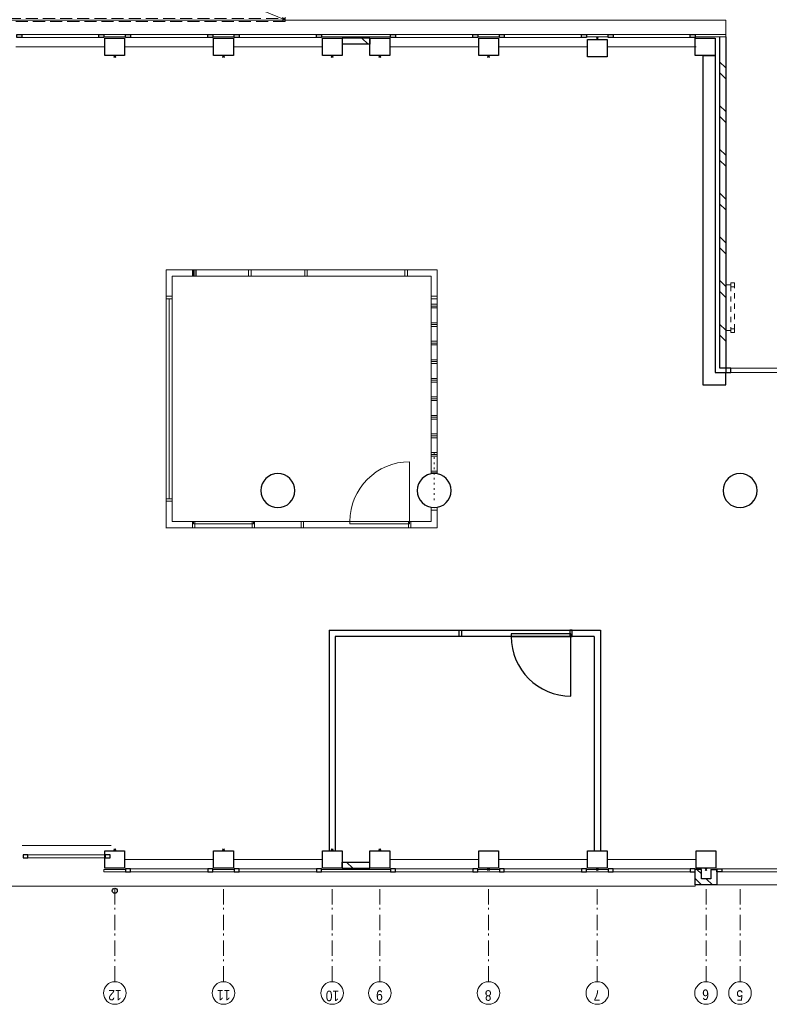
# Model space of a CAD drawing. Header units: millimetres. Extents: x 164654 to 368283, y 131426 to 252133.
# Tile 47 of 144: x 348308 to 360441, y 170721 to 186651. Entities that reach past the tile are written whole.
import ezdxf

# ---------------------------------------------------------------- set-up
doc = ezdxf.new("R2010")
doc.units = ezdxf.units.MM
doc.header["$LTSCALE"] = 400
doc.header["$PDMODE"] = 3
doc.header["$PDSIZE"] = 15
for name, pattern in [('STYLE_01', [0.416641, 0.208282, -0.208359]), ('STYLE_02', [0.694427, 0.486069, -0.208359]), ('STYLE_03', [1.25, 1.041641, -0.208359]), ('STYLE_05', [0.208282, 0.069427, -0.138855]), ('STYLE_06', [1.041641, 0.625, -0.208282, 0.069427, -0.138931])]:
    doc.linetypes.add(name, pattern=pattern)
for name, color, linetype, lineweight in [('Binnenkozijnen', 140, 'Continuous', 15), ('Buitenkozijnen', 140, 'Continuous', 15), ('Lijn-stramien', 5, 'STYLE_06', 9), ('mat-baksteen', 5, 'Continuous', 25), ('mat-beton (ihwg)', 5, 'Continuous', 25), ('mat-kalkzandsteen', 5, 'Continuous', 25), ('None', 7, 'Continuous', 9)]:
    doc.layers.add(name, color=color, linetype=linetype, lineweight=lineweight)
doc.layers.add('plat', color=5, linetype='Continuous')
doc.styles.add('Arial Narrow', font='ARIALN.TTF', dxfattribs={"height": 222.25})

# ---------------------------------------------------------------- blocks, each defined once
blk = doc.blocks.new('*U782')
at = {"layer": 'None', "color": 140, "linetype": 'STYLE_03', "lineweight": 15}
blk.add_line((-2694, -27630), (6326, -5310), dxfattribs=at)
at = {"layer": 'None', "color": 140, "linetype": 'STYLE_02', "lineweight": 15}
for p, q in [((1241, -27590), (-2719, -27590)), ((1241, -27630), (-2719, -27630))]:
    blk.add_line(p, q, dxfattribs=at)
at = {"layer": 'None', "color": 43, "linetype": 'STYLE_02', "lineweight": 9}
blk.add_lwpolyline([(-2719, -7320), (-2669, -7320), (-2669, -27630), (-2719, -27630)], close=True, dxfattribs=at)
blk = doc.blocks.new('Kolom O 550')
at = {"layer": 'mat-beton (ihwg)', "lineweight": 25}
blk.add_circle((0, 0), 275, dxfattribs=at)
blk = doc.blocks.new('*X857')
at = {"layer": 'None', "lineweight": 9}
for p, q in [((-16689, -34367), (-16638, -34316)), ((-16689, -34543), (-16589, -34443))]:
    blk.add_line(p, q, dxfattribs=at)
blk = doc.blocks.new('*X858')
at = {"layer": 'None', "lineweight": 9}
for p, q in [((-16638, -34316), (-16587, -34265)), ((-16511, -34365), (-16439, -34293))]:
    blk.add_line(p, q, dxfattribs=at)
blk = doc.blocks.new('*X859')
at = {"layer": 'None', "lineweight": 9}
for p, q in [((-8324, -34663), (-8321, -34660)), ((-7890, -34760), (-7790, -34660)), ((-7714, -34760), (-7614, -34660)), ((-7183, -34760), (-7083, -34660)), ((-7006, -34760), (-6906, -34660)), ((-6476, -34760), (-6376, -34660)), ((-6299, -34760), (-6199, -34660)), ((-5769, -34760), (-5669, -34660)), ((-5592, -34760), (-5492, -34660)), ((-5062, -34760), (-4962, -34660)), ((-4885, -34760), (-4785, -34660)), ((-4354, -34760), (-4254, -34660)), ((-4178, -34760), (-4078, -34660)), ((-3647, -34760), (-3547, -34660)), ((-3471, -34760), (-3371, -34660))]:
    blk.add_line(p, q, dxfattribs=at)
blk = doc.blocks.new('*X861')
at = {"layer": 'None', "lineweight": 9}
blk.add_line((-16419, -28723), (-16319, -28623), dxfattribs=at)
blk = doc.blocks.new('Gevelpui best 1410 (2D)')
at = {"layer": 'Buitenkozijnen', "lineweight": 15}
for p, q in [((-260, 0), (-260, -1410)), ((-260, 0), (-210, 0)), ((-210, 0), (-210, -1410)), ((-260, -1410), (-210, -1410))]:
    blk.add_line(p, q, dxfattribs=at)
at = {"layer": 'Buitenkozijnen', "color": 92, "lineweight": 25}
for points in [[(-260, 0), (-210, 0), (-210, -80), (-260, -80)], [(-260, -1330), (-210, -1330), (-210, -1410), (-260, -1410)]]:
    blk.add_lwpolyline(points, close=True, dxfattribs=at)
at = {"layer": 'None', "color": 43, "linetype": 'Continuous', "lineweight": 9}
blk.add_line((-410, 15), (-410, -1425), dxfattribs=at)
blk = doc.blocks.new('*U69')
at = {"layer": 'Buitenkozijnen', "lineweight": 15}
for p, q in [((-10, 0), (-10, -1960)), ((-10, 0), (40, 0)), ((40, 0), (40, -1960)), ((-10, -1960), (40, -1960))]:
    blk.add_line(p, q, dxfattribs=at)
blk = doc.blocks.new('Gevelpui best 1960')
at = {"layer": 'Buitenkozijnen', "color": 43, "lineweight": 9}
blk.add_line((250, 0), (250, -1960), dxfattribs=at)
at = {"layer": 'Buitenkozijnen', "color": 92, "lineweight": 25}
for points in [[(-10, 0), (40, 0), (40, -80), (-10, -80)], [(-10, -1880), (40, -1880), (40, -1960), (-10, -1960)]]:
    blk.add_lwpolyline(points, close=True, dxfattribs=at)
at = {"layer": 'Buitenkozijnen'}
blk.add_blockref('*U69', (0, 0), dxfattribs=at)
blk = doc.blocks.new('*U883')
at = {"layer": 'Buitenkozijnen', "lineweight": 15}
for p, q in [((-8399, -34760), (-8329, -34760)), ((-8399, -36590), (-8399, -34760)), ((-8329, -36590), (-8329, -34760)), ((-8399, -36590), (-8329, -36590))]:
    blk.add_line(p, q, dxfattribs=at)
blk = doc.blocks.new('*U884')
at = {"layer": 'Buitenkozijnen', "color": 92, "lineweight": 25}
for points in [[(-8329, -34760), (-8399, -34760), (-8399, -34843), (-8329, -34843)], [(-8329, -36507), (-8399, -36507), (-8399, -36590), (-8329, -36590)]]:
    blk.add_lwpolyline(points, close=True, dxfattribs=at)
at = {"layer": 'Buitenkozijnen'}
blk.add_blockref('*U883', (0, 0), dxfattribs=at)
blk = doc.blocks.new('*X885')
at = {"layer": 'None', "lineweight": 9}
blk.add_line((-3089, -28969), (-2989, -28869), dxfattribs=at)
blk = doc.blocks.new('HWA')
at = {"layer": 'None', "color": 92, "linetype": 'Continuous', "lineweight": 25}
blk.add_circle((0, -74), 40, dxfattribs=at)
blk = doc.blocks.new('Kolom 280x320')
at = {"layer": 'mat-beton (ihwg)', "lineweight": 25}
blk.add_lwpolyline([(-300, 160), (-20, 160), (-20, -160), (-300, -160)], close=True, dxfattribs=at)
at = {"layer": 'None', "color": 92, "linetype": 'Continuous', "lineweight": 5}
blk.add_point((0, 0), dxfattribs=at)
blk = doc.blocks.new('*U1105')
at = {"layer": 'None', "color": 140, "linetype": 'STYLE_01', "lineweight": 15}
for p, q in [((-7720, -34840), (-7720, -34760)), ((-6980, -34840), (-6980, -34760))]:
    blk.add_line(p, q, dxfattribs=at)
for points in [[(-7750, -34840), (-6950, -34840), (-6950, -34900), (-7750, -34900)], [(-7750, -34840), (-7690, -34840), (-7690, -34900), (-7750, -34900)], [(-7010, -34840), (-6950, -34840), (-6950, -34900), (-7010, -34900)]]:
    blk.add_lwpolyline(points, close=True, dxfattribs=at)

msp = doc.modelspace()

# ---------------------------------------------------------------- linework, layer by layer
at = {"layer": 'Binnenkozijnen', "color": 43, "linetype": 'Continuous', "lineweight": 9, "flags": 128}
msp.add_lwpolyline([(330661.97992, 172652.75849), (330661.97992, 172632.75849), (359241.97992, 172632.75849), (359241.97992, 172652.75849)], dxfattribs=at)
at = {"layer": 'Buitenkozijnen', "color": 43, "linetype": 'Continuous', "lineweight": 9, "flags": 128}
msp.add_lwpolyline([(332421.97992, 186622.75849), (332421.97992, 186642.75849), (359736.97992, 186642.75849), (359736.97992, 186412.79912)], dxfattribs=at)
at = {"layer": 'Buitenkozijnen', "lineweight": 15}
for points in [[(349671.97992, 186372.75849), (349671.97992, 186412.79912), (350021.97992, 186412.79912), (350021.97992, 186372.75849)], [(351431.97992, 186372.75849), (351431.97992, 186412.79912), (351781.97992, 186412.79912), (351781.97992, 186372.75849)], [(353191.97992, 186372.75849), (353191.97992, 186412.79912), (354311.97992, 186412.79912), (354311.97992, 186372.75849)], [(355721.97992, 186372.75849), (355721.97992, 186412.79912), (356071.97992, 186412.79912), (356071.97992, 186372.75849)], [(357481.97992, 186372.75849), (357481.97992, 186412.79912), (357831.97992, 186412.79912), (357831.97992, 186372.75849)], [(359241.97992, 186372.75849), (359241.97992, 186412.79912), (359736.97992, 186412.79912), (359736.97992, 186372.75849)], [(349671.97992, 172862.71785), (349671.97992, 172902.75849), (350021.97992, 172902.75849), (350021.97992, 172862.71785)], [(351431.97992, 172862.71785), (351431.97992, 172902.75849), (351781.97992, 172902.75849), (351781.97992, 172862.71785)], [(353191.97992, 172862.71785), (353191.97992, 172902.75849), (354311.97992, 172902.75849), (354311.97992, 172862.71785)], [(355721.97992, 172862.71785), (355721.97992, 172902.75849), (356071.97992, 172902.75849), (356071.97992, 172862.71785)], [(357481.97992, 172862.71785), (357481.97992, 172902.75849), (357831.97992, 172902.75849), (357831.97992, 172862.71785)]]:
    msp.add_lwpolyline(points, close=True, dxfattribs=at)
at = {"layer": 'Lijn-stramien', "color": 8, "linetype": 'STYLE_05', "lineweight": 5}
msp.add_line((355016.97992, 178878.75849), (355016.97992, 179688.75849), dxfattribs=at)
at = {"layer": 'mat-baksteen', "lineweight": 25}
for p, q in [((359636.97992, 186372.75849), (359636.97992, 181017.75849)), ((359736.97992, 186372.75849), (359736.97992, 181017.75849)), ((359636.97992, 181017.75849), (359736.97992, 181017.75849)), ((359341.97992, 172902.75849), (359241.97992, 172902.75849)), ((359241.97992, 172652.75849), (359241.97992, 172902.75849)), ((359341.97992, 172752.75849), (359341.97992, 172902.75849)), ((359491.97992, 172902.75849), (359491.97992, 172752.75849)), ((359491.97992, 172902.75849), (359591.97992, 172902.75849)), ((359591.97992, 172902.75849), (359591.97992, 172652.75849)), ((359491.97992, 172752.75849), (359341.97992, 172752.75849)), ((359591.97992, 172652.75849), (359241.97992, 172652.75849))]:
    msp.add_line(p, q, dxfattribs=at)
at = {"layer": 'mat-beton (ihwg)', "lineweight": 25}
for p, q in [((359366.97992, 186072.75849), (359366.97992, 180742.75849)), ((359366.97992, 186072.75849), (359566.97992, 186072.75849)), ((359566.97992, 186072.75849), (359566.97992, 180942.75849)), ((359566.97992, 180942.75849), (359736.97992, 180942.75849)), ((359736.97992, 180742.75849), (359736.97992, 180942.75849)), ((359366.97992, 180742.75849), (359736.97992, 180742.75849))]:
    msp.add_line(p, q, dxfattribs=at)
msp.add_lwpolyline([(359241.97992, 186072.75849), (359241.97992, 186352.75849), (359566.97992, 186352.75849), (359566.97992, 186072.75849)], close=True, dxfattribs=at)
at = {"layer": 'mat-kalkzandsteen', "lineweight": 25}
for p, q in [((353526.97992, 186352.75849), (353526.97992, 186252.75849)), ((353976.97992, 186352.75849), (353526.97992, 186352.75849)), ((353976.97992, 186252.75849), (353526.97992, 186252.75849)), ((353976.97992, 186352.75849), (353976.97992, 186252.75849)), ((353526.97992, 173022.75849), (353976.97992, 173022.75849)), ((353526.97992, 172922.75849), (353526.97992, 173022.75849)), ((353976.97992, 172922.75849), (353976.97992, 173022.75849)), ((353526.97992, 172922.75849), (353976.97992, 172922.75849))]:
    msp.add_line(p, q, dxfattribs=at)
at = {"layer": 'None', "color": 7, "linetype": 'STYLE_06', "lineweight": 9}
for p, q in [((349846.97992, 171086.58176), (349846.97992, 172586.58176)), ((351606.97992, 171086.58176), (351606.97992, 172586.58176)), ((353366.97992, 171086.58176), (353366.97992, 172586.58176)), ((354136.97992, 171086.58176), (354136.97992, 172586.58176)), ((355896.97992, 171086.58176), (355896.97992, 172586.58176)), ((357656.97992, 171086.58176), (357656.97992, 172586.58176)), ((359416.97992, 171086.58176), (359416.97992, 172586.58176)), ((359966.97992, 171086.58176), (359966.97992, 172586.58176))]:
    msp.add_line(p, q, dxfattribs=at)
at = {"layer": 'None', "color": 43, "linetype": 'Continuous', "lineweight": 9}
for centre in [(349846.97992, 170903.97534), (351606.97992, 170903.97534), (353366.97992, 170903.97534), (354136.97992, 170903.97534), (355896.97992, 170903.97534), (357656.97992, 170903.97534), (359416.97992, 170903.97534), (359966.97992, 170903.97534)]:
    msp.add_circle(centre, 182.60642, dxfattribs=at)
at = {"layer": 'plat', "lineweight": 0}
for p, q in [((350676.97992, 182602.72316), (350676.97992, 182175.72316)), ((355066.97992, 182602.72316), (350676.97992, 182602.72316)), ((355066.97992, 182175.72316), (355066.97992, 182602.72316)), ((350776.97992, 182502.72316), (350776.97992, 182175.72316)), ((354966.97992, 182502.72316), (350776.97992, 182502.72316)), ((354966.97992, 182175.72316), (354966.97992, 182502.72316)), ((350676.97992, 182135.72316), (350776.97992, 182135.72316)), ((350676.97992, 178899.72316), (350676.97992, 182135.72316)), ((350726.97992, 178899.72316), (350726.97992, 182135.72316)), ((350776.97992, 178899.72316), (350776.97992, 182135.72316)), ((354966.97992, 182135.72316), (354966.97992, 179303.17483)), ((354966.97992, 182135.72316), (355066.97992, 182135.72316)), ((355066.97992, 182135.72316), (355066.97992, 179303.17483)), ((355066.97992, 182048.75849), (354966.97992, 182048.75849)), ((355066.97992, 182018.75849), (354966.97992, 182018.75849)), ((355066.97992, 181988.75849), (354966.97992, 181988.75849)), ((355066.97992, 181748.75849), (354966.97992, 181748.75849)), ((355066.97992, 181718.75849), (354966.97992, 181718.75849)), ((355066.97992, 181688.75849), (354966.97992, 181688.75849)), ((355066.97992, 181448.75849), (354966.97992, 181448.75849)), ((355066.97992, 181418.75849), (354966.97992, 181418.75849)), ((355066.97992, 181388.75849), (354966.97992, 181388.75849)), ((355066.97992, 181148.75849), (354966.97992, 181148.75849)), ((355066.97992, 181118.75849), (354966.97992, 181118.75849)), ((355066.97992, 181088.75849), (354966.97992, 181088.75849)), ((355066.97992, 180848.75849), (354966.97992, 180848.75849)), ((355066.97992, 180818.75849), (354966.97992, 180818.75849)), ((355066.97992, 180788.75849), (354966.97992, 180788.75849)), ((355066.97992, 180548.75849), (354966.97992, 180548.75849)), ((355066.97992, 180518.75849), (354966.97992, 180518.75849)), ((355066.97992, 180488.75849), (354966.97992, 180488.75849)), ((355066.97992, 180248.75849), (354966.97992, 180248.75849)), ((355066.97992, 180218.75849), (354966.97992, 180218.75849)), ((355066.97992, 180188.75849), (354966.97992, 180188.75849)), ((355066.97992, 179948.75849), (354966.97992, 179948.75849)), ((355066.97992, 179918.75849), (354966.97992, 179918.75849)), ((355066.97992, 179888.75849), (354966.97992, 179888.75849)), ((355066.97992, 179648.75849), (354966.97992, 179648.75849)), ((355066.97992, 179618.75849), (354966.97992, 179618.75849)), ((355066.97992, 179588.75849), (354966.97992, 179588.75849)), ((354619.97992, 179496.47436), (354619.97992, 178532.72316)), ((354619.97992, 179496.47436), (354619.97992, 178532.72316)), ((355066.97992, 179348.75849), (354966.97992, 179348.75849)), ((355066.97992, 179318.75849), (354966.97992, 179318.75849)), ((350676.97992, 178899.72316), (350776.97992, 178899.72316)), ((350676.97992, 178859.72316), (350676.97992, 178432.72316)), ((350776.97992, 178859.72316), (350776.97992, 178532.72316)), ((354966.97992, 178762.34214), (354966.97992, 178757.72316)), ((354966.97992, 178532.72316), (354966.97992, 178762.34214)), ((354966.97992, 178757.72316), (355066.97992, 178757.72316)), ((355066.97992, 178762.34214), (355066.97992, 178757.72316)), ((355066.97992, 178432.72316), (355066.97992, 178762.34214)), ((350674.32035, 178432.72316), (355066.97992, 178432.72316)), ((350776.97992, 178532.72316), (354966.97992, 178532.72316))]:
    msp.add_line(p, q, dxfattribs=at)
at = {"layer": 'plat'}
for p, q in [((353316.97992, 176772.75849), (357706.97992, 176772.75849)), ((353316.97992, 176772.75849), (353316.97992, 173202.75849)), ((357606.97992, 176672.75849), (353416.97992, 176672.75849)), ((353416.97992, 176672.75849), (353416.97992, 173202.75849)), ((357230.47992, 175709.00728), (357230.47992, 176672.75849)), ((357606.97992, 176672.75849), (357606.97992, 173202.75849)), ((357706.97992, 176772.75849), (357706.97992, 173202.75849))]:
    msp.add_line(p, q, dxfattribs=at)
at = {"layer": 'plat', "lineweight": 0}
for points in [[(351103.97992, 182502.72316), (351143.97992, 182502.72316), (351143.97992, 182602.72316), (351103.97992, 182602.72316)], [(351122.97992, 182502.72316), (351162.97992, 182502.72316), (351162.97992, 182602.72316), (351122.97992, 182602.72316)], [(352012.97992, 182502.72316), (352052.97992, 182502.72316), (352052.97992, 182602.72316), (352012.97992, 182602.72316)], [(352012.97992, 182502.72316), (352052.97992, 182502.72316), (352052.97992, 182602.72316), (352012.97992, 182602.72316)], [(352960.97992, 182502.72316), (352920.97992, 182502.72316), (352920.97992, 182602.72316), (352960.97992, 182602.72316)], [(354542.97992, 182502.72316), (354582.97992, 182502.72316), (354582.97992, 182602.72316), (354542.97992, 182602.72316)], [(350676.97992, 182135.72316), (350776.97992, 182135.72316), (350776.97992, 182175.72316), (350676.97992, 182175.72316)], [(354966.97992, 182135.72316), (355066.97992, 182135.72316), (355066.97992, 182175.72316), (354966.97992, 182175.72316)], [(350676.97992, 178899.72316), (350776.97992, 178899.72316), (350776.97992, 178859.72316), (350676.97992, 178859.72316)], [(354966.97992, 178757.72316), (355066.97992, 178757.72316), (355066.97992, 178717.72316), (354966.97992, 178717.72316)], [(354966.97992, 178757.72316), (355066.97992, 178757.72316), (355066.97992, 178717.72316), (354966.97992, 178717.72316)], [(351103.97992, 178532.72316), (351143.97992, 178532.72316), (351143.97992, 178432.72316), (351103.97992, 178432.72316)], [(351123.97992, 178532.72316), (352089.97992, 178532.72316), (352089.97992, 178492.72316), (351123.97992, 178492.72316)], [(352069.97992, 178532.72316), (352109.97992, 178532.72316), (352109.97992, 178432.72316), (352069.97992, 178432.72316)], [(352863.97992, 178532.72316), (352903.97992, 178532.72316), (352903.97992, 178432.72316), (352863.97992, 178432.72316)], [(353653.97992, 178532.72316), (354619.97992, 178532.72316), (354619.97992, 178492.72316), (353653.97992, 178492.72316)], [(353653.97992, 178532.72316), (354619.97992, 178532.72316), (354619.97992, 178492.72316), (353653.97992, 178492.72316)], [(354599.97992, 178532.72316), (354639.97992, 178532.72316), (354639.97992, 178432.72316), (354599.97992, 178432.72316)], [(354599.97992, 178532.72316), (354639.97992, 178532.72316), (354639.97992, 178432.72316), (354599.97992, 178432.72316)]]:
    msp.add_lwpolyline(points, close=True, dxfattribs=at)
at = {"layer": 'plat'}
for points in [[(355420.47992, 176672.75849), (355420.47992, 176772.75849), (355460.47992, 176772.75849), (355460.47992, 176672.75849)], [(356264.47992, 176672.75849), (357230.47992, 176672.75849), (357230.47992, 176712.75849), (356264.47992, 176712.75849)], [(357210.47992, 176672.75849), (357250.47992, 176672.75849), (357250.47992, 176772.75849), (357210.47992, 176772.75849)]]:
    msp.add_lwpolyline(points, close=True, dxfattribs=at)
at = {"layer": 'plat', "lineweight": 0}
for centre in [(352486.97992, 179032.75849), (355016.97992, 179032.75849), (355016.97992, 179032.75849)]:
    msp.add_circle(centre, 275, dxfattribs=at)
msp.add_arc((354619.97992, 178532.72316), 966, 90, 180, dxfattribs=at)
msp.add_arc((354619.97992, 178532.72316), 966, 90, 180, dxfattribs=at)
at = {"layer": 'plat'}
msp.add_arc((357230.47992, 176672.75849), 966, 180, 270, dxfattribs=at)

# ---------------------------------------------------------------- block references
at = {"layer": 'Binnenkozijnen', "color": 7, "rotation": 270}
msp.add_blockref('Gevelpui best 1960', (361551.97992, 172902.75849), dxfattribs=at)
at = {"layer": 'Buitenkozijnen', "color": 7, "rotation": 90}
for p in [(348261.97992, 186622.75849), (350021.97992, 186622.75849), (351781.97992, 186622.75849), (354311.97992, 186622.75849), (356071.97992, 186622.75849), (357831.97992, 186622.75849)]:
    msp.add_blockref('Gevelpui best 1410 (2D)', p, dxfattribs=at)
at = {"layer": 'Buitenkozijnen', "color": 7, "xscale": -1, "rotation": 90}
for p in [(348361.97992, 172878.79912), (350021.97992, 172652.75849), (351781.97992, 172652.75849), (354311.97992, 172652.75849), (356071.97992, 172652.75849), (357831.97992, 172652.75849)]:
    msp.add_blockref('Gevelpui best 1410 (2D)', p, dxfattribs=at)
at = {"layer": 'mat-baksteen', "rotation": 90}
for name in ['*X859', '*X858', '*X857']:
    msp.add_blockref(name, (324976.97992, 189341.69912), dxfattribs=at)
at = {"layer": 'mat-beton (ihwg)', "color": 7}
for p, rotation in [((355896.97992, 186052.75849), 270), ((357656.97992, 186352.75849), 90), ((355896.97992, 172902.75849), 270), ((357656.97992, 172902.75849), 270), ((359416.97992, 172902.75849), 270)]:
    msp.add_blockref('Kolom 280x320', p, dxfattribs=dict(at, rotation=rotation))
at = {"layer": 'mat-beton (ihwg)', "color": 7, "xscale": -1}
for p in [(352486.97992, 179032.75849), (352486.97992, 179032.75849), (355016.97992, 179032.75849), (355016.97992, 179032.75849), (359966.97992, 179032.75849)]:
    msp.add_blockref('Kolom O 550', p, dxfattribs=at)
at = {"layer": 'mat-kalkzandsteen', "rotation": 90}
for name in ['*X885', '*X861']:
    msp.add_blockref(name, (324976.97992, 189341.69912), dxfattribs=at)
at = {"layer": 'None', "color": 7}
for name, p, rotation in [('*U782', (324976.97992, 189341.69912), 90), ('Kolom 280x320', (349846.97992, 186052.75849), 270), ('Kolom 280x320', (351606.97992, 186052.75849), 270), ('Kolom 280x320', (353366.97992, 186052.75849), 270), ('Kolom 280x320', (354136.97992, 186052.75849), 270), ('*U1105', (324976.97992, 189341.69912), 90), ('*U884', (324976.97992, 189341.69912), 90), ('Kolom 280x320', (349846.97992, 173222.75849), 90), ('Kolom 280x320', (351606.97992, 173222.75849), 90), ('Kolom 280x320', (353366.97992, 173222.75849), 90), ('Kolom 280x320', (354136.97992, 173222.75849), 90)]:
    msp.add_blockref(name, p, dxfattribs=dict(at, rotation=rotation))
msp.add_blockref('HWA', (349846.97992, 172632.75849), dxfattribs=at)

# ---------------------------------------------------------------- texts
at = {"layer": 'None', "color": 8, "attachment_point": 1, "rotation": 180, "style": 'Arial Narrow'}
for s, insert, char_height in [('12', (349958.10347, 170785.40835), 169.333333), ('11', (351718.10347, 170785.40835), 169.333333), ('10', (353478.10347, 170772.77566), 169.333333), ('9', (354185.66326, 170779.09201), 169.33333), ('8', (355945.66326, 170779.09201), 169.33333), ('7', (357705.66326, 170779.09201), 169.33333), ('6', (359463.55616, 170791.21776), 169.33333), ('5', (360015.66326, 170779.09201), 169.33333)]:
    msp.add_mtext(s, dxfattribs=dict(at, insert=insert, char_height=char_height))

doc.saveas('drawing.dxf')
